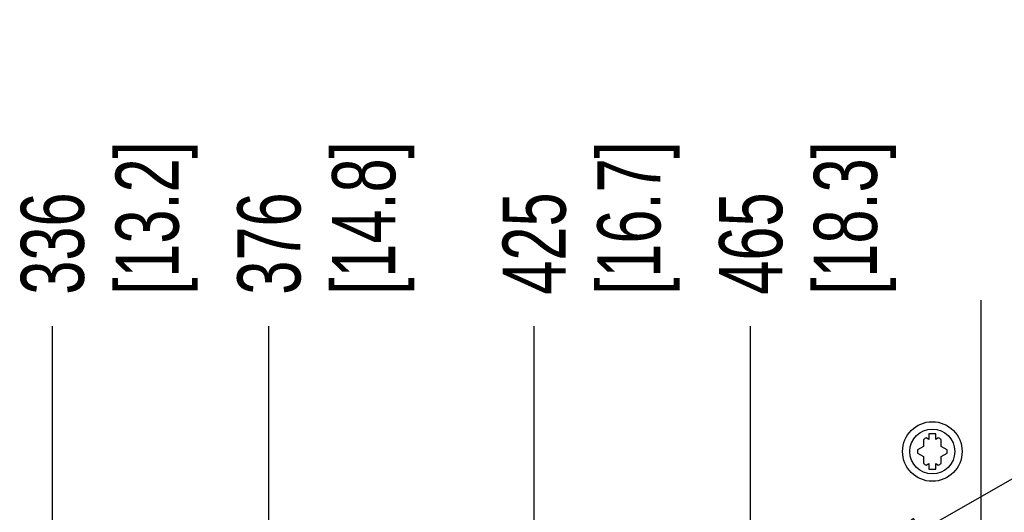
# Paper-space layout 'SUBMITTAL_E3H_2_2' of a CAD drawing. Header units: millimetres. Extents: x 0 to 841, y 0 to 594.
# Tile 29 of 58: x 406 to 461, y 353 to 380. Entities that reach past the tile are written whole.
import ezdxf

# ---------------------------------------------------------------- set-up
doc = ezdxf.new("R2010")
doc.units = ezdxf.units.MM
doc.header["$LTSCALE"] = 46.255
doc.layers.get('0').update_dxf_attribs({"linetype": 'CONTINUOUS'})
doc.styles.get("Standard").update_dxf_attribs({"font": 'txt', "width": 0.725})
doc.dimstyles.new('DIMSTYLE_3', dxfattribs={"dimtxt": 3.5, "dimasz": 4.8, "dimexe": 3.2, "dimexo": 1.6, "dimgap": 0.875, "dimtad": 0, "dimtih": 1, "dimtoh": 1, "dimdec": 1, "dimzin": 0, "dimdsep": 46, "dimtxsty": 'STANDARD', "dimblk": 'CLOSED', "dimblk1": 'CLOSED', "dimblk2": 'CLOSED', "dimcen": 0.09, "dimadec": 0, "dimazin": 0, "dimtp": 0.4, "dimtm": 0.4, "dimtfac": 1, "dimtdec": 1, "dimtofl": 0, "dimtmove": 0, "dimatfit": 3, "dimldrblk": 'CLOSED', "dimfxl": 1, "dimtolj": 1, "dimtzin": 0, "dimarcsym": 0})
doc.dimstyles.get("Standard").update_dxf_attribs({"dimtxt": 3.5, "dimasz": 4.8, "dimexe": 3.2, "dimexo": 1.6, "dimtad": 0, "dimtih": 1, "dimtoh": 1, "dimdec": 1, "dimzin": 0, "dimdsep": 46, "dimtxsty": 'STANDARD', "dimblk": 'CLOSED', "dimblk1": 'CLOSED', "dimblk2": 'CLOSED', "dimcen": 0.09, "dimadec": 0, "dimazin": 0, "dimtol": 1, "dimtp": 0.4, "dimtm": 0.4, "dimtfac": 1, "dimtdec": 1, "dimtofl": 0, "dimtmove": 0, "dimatfit": 3, "dimldrblk": 'CLOSED', "dimfxl": 1, "dimtolj": 1, "dimtzin": 0, "dimarcsym": 0})

# ---------------------------------------------------------------- blocks, each defined once
blk = doc.blocks.new('*D54')
at = {"color": 2, "linetype": 'CONTINUOUS'}
blk.add_line((407.761, 348.642), (407.761, 362.951), dxfattribs=at)
at = {"color": 2, "linetype": 'CONTINUOUS', "insert": (406.011, 364.701), "char_height": 3.5, "width": 15.225, "attachment_point": 1, "rotation": 90, "line_spacing_factor": 0.9}
blk.add_mtext('336\\P[13.2]', dxfattribs=at)
blk = doc.blocks.new('_CLOSED')
at = {"color": 0, "linetype": 'BYBLOCK'}
for p, q in [((0, 0), (-1, 0.167)), ((-1, 0.167), (-1, -0.167)), ((-1, -0.167), (0, 0)), ((-1, 0), (0, 0))]:
    blk.add_line(p, q, dxfattribs=at)
blk = doc.blocks.new('*D55')
at = {"color": 2, "linetype": 'CONTINUOUS'}
blk.add_line((419.761, 348.642), (419.761, 362.951), dxfattribs=at)
at = {"color": 2, "linetype": 'CONTINUOUS', "insert": (418.011, 364.701), "char_height": 3.5, "width": 15.225, "attachment_point": 1, "rotation": 90, "line_spacing_factor": 0.9}
blk.add_mtext('376\\P[14.8]', dxfattribs=at)
blk = doc.blocks.new('*D56')
at = {"color": 2, "linetype": 'CONTINUOUS'}
blk.add_line((434.461, 348.642), (434.461, 362.951), dxfattribs=at)
at = {"color": 2, "linetype": 'CONTINUOUS', "insert": (432.711, 364.701), "char_height": 3.5, "width": 15.225, "attachment_point": 1, "rotation": 90, "line_spacing_factor": 0.9}
blk.add_mtext('425\\P[16.7]', dxfattribs=at)
blk = doc.blocks.new('*D57')
at = {"color": 2, "linetype": 'CONTINUOUS'}
blk.add_line((446.461, 348.642), (446.461, 362.951), dxfattribs=at)
at = {"color": 2, "linetype": 'CONTINUOUS', "insert": (444.711, 364.701), "char_height": 3.5, "width": 15.225, "attachment_point": 1, "rotation": 90, "line_spacing_factor": 0.9}
blk.add_mtext('465\\P[18.3]', dxfattribs=at)

psp = doc.layouts.new('SUBMITTAL_E3H_2_2')

# ---------------------------------------------------------------- linework, layer by layer
at = {"color": 3, "linetype": 'CONTINUOUS'}
psp.add_line((459.229, 352.117), (459.229, 364.39), dxfattribs=at)
at = {"color": 7, "linetype": 'CONTINUOUS'}
for p, q in [((456.341, 356.988), (456.341, 356.688)), ((456.716, 356.988), (456.341, 356.988)), ((456.716, 356.688), (456.716, 356.988)), ((456.041, 356.682), (456.041, 356.298)), ((456.341, 356.688), (456.196, 356.772)), ((456.861, 356.772), (456.716, 356.688)), ((457.016, 356.298), (457.016, 356.682)), ((456.041, 356.298), (455.708, 356.106)), ((455.708, 355.928), (456.041, 355.735)), ((457.349, 356.106), (457.016, 356.298)), ((457.016, 355.735), (457.349, 355.928)), ((456.041, 355.735), (456.041, 355.351)), ((456.196, 355.262), (456.341, 355.346)), ((456.341, 355.346), (456.341, 355.046)), ((456.716, 355.046), (456.716, 355.346)), ((456.716, 355.346), (456.861, 355.262)), ((457.016, 355.351), (457.016, 355.735)), ((456.341, 355.046), (456.716, 355.046))]:
    psp.add_line(p, q, dxfattribs=at)
for radius in [1.65, 1.245]:
    psp.add_circle((456.529, 356.017), radius, dxfattribs=at)
for start, end in [(113.7785, 126.2215), (53.7785, 66.2215), (173.7785, 186.2215), (353.7785, 6.2215), (233.7785, 246.2215), (293.7785, 306.2215)]:
    psp.add_arc((456.529, 356.017), 0.825, start, end, dxfattribs=at)

# ---------------------------------------------------------------- dimensions: what is measured, and where the dimension line sits
at = {"color": 2, "linetype": 'CONTINUOUS'}
for feature_location, origin, text, picture, middle in [((407.761, 348.642), (407.761, 347.042), '336\\P[13.2]', '*D54', (410.386, 372.314)), ((419.761, 348.642), (419.761, 347.042), '376\\P[14.8]', '*D55', (422.386, 372.314)), ((434.461, 348.642), (434.461, 347.042), '425\\P[16.7]', '*D56', (437.086, 372.314)), ((446.461, 348.642), (446.461, 347.042), '465\\P[18.3]', '*D57', (449.086, 372.314))]:
    dim = psp.add_ordinate_dim(feature_location=feature_location, offset=(0, 14.309), dtype=1, origin=origin, text=text, dimstyle='DIMSTYLE_3', dxfattribs=at)
    dim.commit()
    dim.dimension.update_dxf_attribs({"geometry": picture, "text_midpoint": middle})

# ---------------------------------------------------------------- leaders
psp.add_leader([(451.711, 349.238), (472.029, 360.812), (478.429, 360.812)], dimstyle='STANDARD', override={"dimtad": 0}, dxfattribs=at)

doc.saveas('drawing.dxf')
